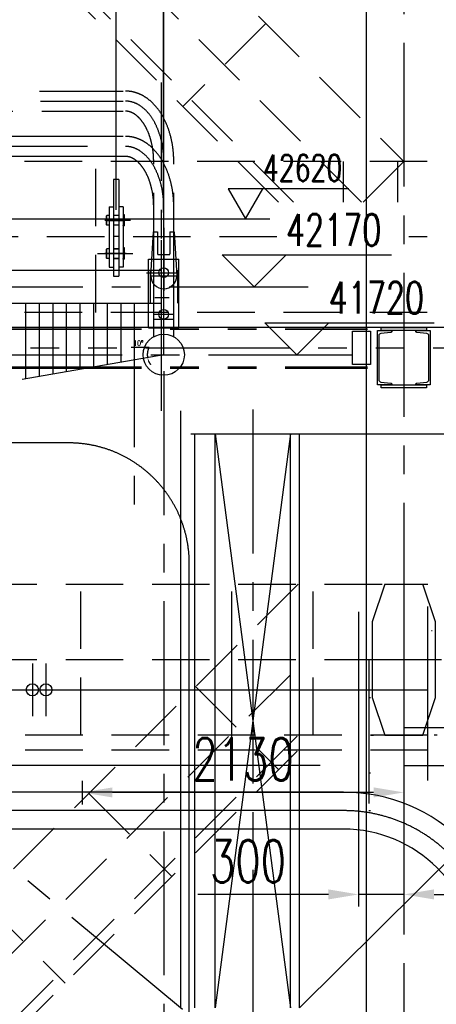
# Model space of a CAD drawing. Header units: millimetres. Extents: x -21 to 67273, y 14 to 95134.
# Tile 28 of 55: x 18410 to 21169, y 74439 to 80961. Entities that reach past the tile are written whole.
import ezdxf
from ezdxf.enums import TextEntityAlignment as Align

# ---------------------------------------------------------------- set-up
doc = ezdxf.new("R2010")
doc.units = ezdxf.units.MM
doc.header["$LTSCALE"] = 30
for name, pattern in [('CENTER', [50.8, 31.75, -6.35, 6.35, -6.35]), ('DASHED', [19.05, 12.7, -6.35]), ('PHANTOM', [63.5, 31.75, -6.35, 6.35, -6.35, 6.35, -6.35])]:
    doc.linetypes.add(name, pattern=pattern)
doc.layers.get('Defpoints').update_dxf_attribs({"color": 5})
for name, color, linetype in [('双点画线', 6, 'PHANTOM'), ('文本', 21, 'Continuous'), ('标注', 3, 'Continuous'), ('点画线', 2, 'CENTER'), ('细实线', 4, 'Continuous'), ('虚线', 1, 'DASHED')]:
    doc.layers.add(name, color=color, linetype=linetype)
doc.styles.get("Standard").update_dxf_attribs({"font": 'romans.shx', "width": 0.7, "bigfont": 'hzdx.shx'})
doc.dimstyles.new('STANDARD$0', dxfattribs={"dimscale": 25, "dimtxt": 3.5, "dimasz": 2.5, "dimexe": 1, "dimexo": 0, "dimgap": 1, "dimtad": 1, "dimdec": 0, "dimdsep": 46, "dimtxsty": 'Standard', "dimcen": 2.5, "dimclrd": 256, "dimclre": 256, "dimclrt": 256, "dimadec": 0, "dimazin": 0, "dimtfac": 10, "dimtdec": 0, "dimtmove": 0, "dimatfit": 3, "dimfxl": 1, "dimtolj": 1, "dimtzin": 0, "dimarcsym": 0})
doc.dimstyles.new('STANDARD$2', dxfattribs={"dimscale": 10, "dimtxt": 3.5, "dimasz": 2.5, "dimexe": 1, "dimexo": 0, "dimgap": 1, "dimtad": 1, "dimtih": 1, "dimtoh": 1, "dimdec": 1, "dimzin": 12, "dimdsep": 46, "dimtxsty": 'Standard', "dimcen": 0, "dimclrt": 256, "dimadec": 1, "dimazin": 3, "dimtfac": 1, "dimtdec": 1, "dimtmove": 0, "dimatfit": 3, "dimfxl": 1, "dimlwd": -1, "dimlwe": -1, "dimarcsym": 0})

# ---------------------------------------------------------------- blocks, each defined once
blk = doc.blocks.new('bg')
at = {"layer": '标注'}
for p, q in [((-212.1, 212.1), (910.9, 212.1)), ((0, 0), (-212.1, 212.1)), ((0, 0), (212.1, 212.1))]:
    blk.add_line(p, q, dxfattribs=at)
blk = doc.blocks.new('*D29')
at = {"layer": 'Defpoints', "color": 0}
for p in [(20653.8, 77039.1), (20953.8, 77039.1), (20653.8, 75167.1)]:
    blk.add_point(p, dxfattribs=at)
at = {"layer": '标注', "color": 0}
for p, q in [((20653.8, 77039.1), (20653.8, 75087.1)), ((20953.8, 77039.1), (20953.8, 75087.1)), ((20453.8, 75167.1), (19589.8, 75167.1)), ((20953.8, 75167.1), (20653.8, 75167.1)), ((21153.8, 75167.1), (21353.8, 75167.1))]:
    blk.add_line(p, q, dxfattribs=at)
for points in [[(20453.8, 75200.5), (20453.8, 75133.8), (20653.8, 75167.1)], [(21153.8, 75200.5), (21153.8, 75133.8), (20953.8, 75167.1)]]:
    blk.add_solid(points, dxfattribs=at)
at = {"layer": '标注', "insert": (19921.8, 75387.1), "char_height": 280, "attachment_point": 5}
blk.add_mtext('300', dxfattribs=at)
blk = doc.blocks.new('*D62')
at = {"layer": 'Defpoints'}
for p in [(19363.8, 85000.2), (20953.8, 83891.5), (19363.8, 78742.1)]:
    blk.add_point(p, dxfattribs=at)
at = {"layer": '标注'}
for p, q in [((19363.8, 78742.1), (19363.8, 85080.2)), ((20953.8, 83891.5), (20953.8, 85080.2)), ((20753.8, 85000.2), (19563.8, 85000.2))]:
    blk.add_line(p, q, dxfattribs=at)
for points in [[(19563.8, 85033.6), (19563.8, 84966.9), (19363.8, 85000.2)], [(20753.8, 85033.6), (20753.8, 84966.9), (20953.8, 85000.2)]]:
    blk.add_solid(points, dxfattribs=at)
at = {"layer": '标注', "insert": (20158.8, 85220.2), "char_height": 280, "attachment_point": 5}
blk.add_mtext('1590', dxfattribs=at)
blk = doc.blocks.new('*D63')
at = {"layer": 'Defpoints'}
for p in [(7467.6, 78742.1), (19255.7, 78729.5), (19363.8, 78742.1), (20718.4, 78742.1), (10963.8, 77263.6)]:
    blk.add_point(p, dxfattribs=at)
at = {"layer": '虚线'}
blk.add_line((19266.5, 78790.8), (19149.1, 78790.8), dxfattribs=at)
for start, end in [(153.42537, 180), (153.60462, 166.80231), (180, 189.98247), (203.18016, 216.37785)]:
    blk.add_arc((19363.8, 78742.1), 108.8, start, end, dxfattribs=at)
for points in [[(19262, 78766.5), (19253.7, 78767.4), (19255, 78742.1)], [(19259.8, 78698.1), (19267.8, 78700.5), (19256.6, 78723.3)]]:
    blk.add_solid(points, dxfattribs=at)
at = {"layer": '虚线', "insert": (19195.3, 78818.3), "char_height": 35, "attachment_point": 5}
blk.add_mtext('10°', dxfattribs=at)
blk = doc.blocks.new('*D92')
at = {"layer": 'Defpoints', "color": 0}
for p in [(18823.8, 75918.9), (20953.8, 75918.9), (18823.8, 75842.6)]:
    blk.add_point(p, dxfattribs=at)
at = {"layer": '标注', "color": 0}
for p, q in [((18823.8, 75918.9), (18823.8, 75762.6)), ((20953.8, 75918.9), (20953.8, 75762.6)), ((20753.8, 75842.6), (19023.8, 75842.6))]:
    blk.add_line(p, q, dxfattribs=at)
for points in [[(19023.8, 75875.9), (19023.8, 75809.3), (18823.8, 75842.6)], [(20753.8, 75875.9), (20753.8, 75809.3), (20953.8, 75842.6)]]:
    blk.add_solid(points, dxfattribs=at)
at = {"layer": '标注', "insert": (19888.8, 76062.6), "char_height": 280, "attachment_point": 5}
blk.add_mtext('2130', dxfattribs=at)

msp = doc.modelspace()

# ---------------------------------------------------------------- linework, layer by layer
for p, q in [((19048.76, 79701.618), (19048.76, 83981.914)), ((19363.236, 79685.118), (19363.236, 83981.914)), ((20703.76, 81432.118), (20703.76, 36882.118)), ((19030.76, 79902.118), (19030.76, 79526.118)), ((19030.76, 79902.118), (19030.76, 79526.118)), ((19066.76, 79902.118), (19030.76, 79902.118)), ((19066.76, 79902.118), (19030.76, 79902.118)), ((19066.76, 79902.118), (19030.76, 79902.118)), ((19066.76, 79902.118), (19030.76, 79902.118)), ((19030.76, 79902.118), (19030.76, 79526.118)), ((19030.76, 79902.118), (19030.76, 79526.118)), ((19066.76, 79902.118), (19066.76, 79526.118)), ((19066.76, 79902.118), (19066.76, 79526.118)), ((19066.76, 79902.118), (19066.76, 79526.118)), ((19066.76, 79902.118), (19066.76, 79526.118)), ((19030.76, 79892.118), (19030.76, 79532.118)), ((19030.76, 79892.118), (19030.76, 79532.118)), ((19066.76, 79892.118), (19066.76, 79532.118)), ((19066.76, 79892.118), (19066.76, 79532.118)), ((19002.76, 79722.118), (19002.76, 79322.118)), ((19002.76, 79722.118), (19030.76, 79722.118)), ((19002.76, 79722.118), (19030.76, 79722.118)), ((19002.76, 79722.118), (19002.76, 79322.118)), ((19030.76, 79722.118), (19030.76, 79322.118)), ((19030.76, 79722.118), (19030.76, 79322.118)), ((19030.76, 79722.118), (19030.76, 79322.118)), ((19030.76, 79722.118), (19030.76, 79322.118)), ((19066.76, 79722.118), (19066.76, 79322.118)), ((19094.76, 79722.118), (19066.76, 79722.118)), ((19094.76, 79722.118), (19066.76, 79722.118)), ((19066.76, 79722.118), (19066.76, 79322.118)), ((19094.76, 79722.118), (19094.76, 79322.118)), ((19094.76, 79722.118), (19094.76, 79322.118)), ((18984.76, 79662.118), (18986.76, 79664.118)), ((18984.76, 79662.118), (18986.76, 79664.118)), ((18984.76, 79602.118), (18984.76, 79662.118)), ((18984.76, 79602.118), (18984.76, 79662.118)), ((19002.76, 79664.118), (18986.76, 79664.118)), ((18986.76, 79600.118), (18986.76, 79664.118)), ((18986.76, 79600.118), (18986.76, 79664.118)), ((19002.76, 79664.118), (18986.76, 79664.118)), ((19066.76, 79664.118), (19030.76, 79664.118)), ((19066.76, 79664.118), (19030.76, 79664.118)), ((19094.76, 79669.118), (19094.76, 79665.618)), ((19103.76, 79669.118), (19094.76, 79669.118)), ((19103.76, 79669.118), (19094.76, 79669.118)), ((19094.76, 79669.118), (19094.76, 79665.618)), ((19094.76, 79665.618), (19094.76, 79598.618)), ((19094.76, 79665.618), (19094.76, 79598.618)), ((19103.76, 79595.118), (19103.76, 79669.118)), ((19104.76, 79668.118), (19103.76, 79669.118)), ((19104.76, 79668.118), (19103.76, 79669.118)), ((19103.76, 79595.118), (19103.76, 79669.118)), ((19104.76, 79596.118), (19104.76, 79668.118)), ((19104.76, 79596.118), (19104.76, 79668.118)), ((18986.76, 79600.118), (18984.76, 79602.118)), ((18986.76, 79600.118), (18984.76, 79602.118)), ((19002.76, 79600.118), (18986.76, 79600.118)), ((19002.76, 79600.118), (18986.76, 79600.118)), ((19066.76, 79600.118), (19030.76, 79600.118)), ((19066.76, 79600.118), (19030.76, 79600.118)), ((19094.76, 79595.118), (19094.76, 79598.618)), ((19094.76, 79595.118), (19094.76, 79598.618)), ((19103.76, 79595.118), (19094.76, 79595.118)), ((19103.76, 79595.118), (19094.76, 79595.118)), ((19104.76, 79596.118), (19103.76, 79595.118)), ((19104.76, 79596.118), (19103.76, 79595.118)), ((19066.76, 79526.118), (19030.76, 79526.118)), ((19066.76, 79526.118), (19030.76, 79526.118)), ((19066.76, 79526.118), (19030.76, 79526.118)), ((19066.76, 79526.118), (19030.76, 79526.118)), ((19293.757, 79555.118), (19276.368, 79265.118)), ((19293.757, 79555.118), (19276.368, 79265.118)), ((19293.757, 79555.118), (19322.76, 79555.118)), ((19293.757, 79555.118), (19322.76, 79555.118)), ((19322.26, 79555.118), (19322.26, 79410.118)), ((19322.26, 79555.118), (19322.26, 79410.118)), ((19404.76, 79555.118), (19433.76, 79555.118)), ((19404.76, 79555.118), (19433.76, 79555.118)), ((19405.26, 79555.118), (19405.26, 79410.118)), ((19405.26, 79555.118), (19405.26, 79410.118)), ((19433.76, 79555.118), (19449.76, 79265.118)), ((19433.76, 79555.118), (19449.76, 79265.118)), ((18984.76, 79442.118), (18986.76, 79444.118)), ((18984.76, 79442.118), (18986.76, 79444.118)), ((19002.76, 79444.118), (18986.76, 79444.118)), ((18986.76, 79380.118), (18986.76, 79444.118)), ((18986.76, 79380.118), (18986.76, 79444.118)), ((19002.76, 79444.118), (18986.76, 79444.118)), ((19030.76, 79507.118), (19030.76, 79262.118)), ((19030.76, 79507.118), (19030.76, 79262.118)), ((19030.76, 79444.618), (19066.76, 79444.618)), ((19030.76, 79444.618), (19066.76, 79444.618)), ((19066.76, 79444.118), (19030.76, 79444.118)), ((19066.76, 79444.118), (19030.76, 79444.118)), ((19066.76, 79507.118), (19066.76, 79262.118)), ((19066.76, 79507.118), (19066.76, 79262.118)), ((19094.76, 79449.118), (19094.76, 79445.618)), ((19103.76, 79449.118), (19094.76, 79449.118)), ((19103.76, 79449.118), (19094.76, 79449.118)), ((19094.76, 79449.118), (19094.76, 79445.618)), ((19094.76, 79445.618), (19094.76, 79378.618)), ((19094.76, 79445.618), (19094.76, 79378.618)), ((19103.76, 79375.118), (19103.76, 79449.118)), ((19104.76, 79448.118), (19103.76, 79449.118)), ((19104.76, 79448.118), (19103.76, 79449.118)), ((19103.76, 79375.118), (19103.76, 79449.118)), ((19104.76, 79376.118), (19104.76, 79448.118)), ((19104.76, 79376.118), (19104.76, 79448.118)), ((18984.76, 79382.118), (18984.76, 79442.118)), ((18984.76, 79382.118), (18984.76, 79442.118)), ((18986.76, 79380.118), (18984.76, 79382.118)), ((18986.76, 79380.118), (18984.76, 79382.118)), ((19002.76, 79380.118), (18986.76, 79380.118)), ((19002.76, 79380.118), (18986.76, 79380.118)), ((19066.76, 79380.118), (19030.76, 79380.118)), ((19066.76, 79380.118), (19030.76, 79380.118)), ((19030.76, 79379.618), (19066.76, 79379.618)), ((19030.76, 79379.618), (19066.76, 79379.618)), ((19094.76, 79375.118), (19094.76, 79378.618)), ((19094.76, 79375.118), (19094.76, 79378.618)), ((19327.26, 79405.118), (19400.26, 79405.118)), ((19327.26, 79405.118), (19400.26, 79405.118)), ((19332.76, 79405.118), (19394.76, 79405.118)), ((19332.76, 79405.118), (19394.76, 79405.118)), ((19339.76, 79405.118), (19387.76, 79405.118)), ((19339.76, 79405.118), (19387.76, 79405.118)), ((19002.76, 79322.118), (19030.76, 79322.118)), ((19002.76, 79322.118), (19030.76, 79322.118)), ((19094.76, 79322.118), (19066.76, 79322.118)), ((19094.76, 79322.118), (19066.76, 79322.118)), ((19103.76, 79375.118), (19094.76, 79375.118)), ((19103.76, 79375.118), (19094.76, 79375.118)), ((19104.76, 79376.118), (19103.76, 79375.118)), ((19104.76, 79376.118), (19103.76, 79375.118)), ((19263.76, 78920.118), (19263.76, 79375.118)), ((19263.76, 79375.118), (19463.76, 79375.118)), ((19263.76, 79375.118), (19463.76, 79375.118)), ((19263.76, 78920.118), (19263.76, 79375.118)), ((19463.76, 78920.118), (19463.76, 79375.118)), ((19463.76, 78920.118), (19463.76, 79375.118)), ((15028.76, 79301.618), (19348.76, 79301.618)), ((19030.76, 79262.118), (19066.76, 79262.118)), ((19030.76, 79262.118), (19066.76, 79262.118)), ((19363.76, 79082.618), (19363.76, 79301.618)), ((15028.76, 79082.618), (19348.76, 79082.618)), ((34253.76, 78922.118), (5913.76, 78922.118)), ((19263.76, 78920.118), (19463.76, 78920.118)), ((19263.76, 78920.118), (19463.76, 78920.118)), ((19474.293, 78371.118), (19474.293, 74415.118)), ((19543.293, 78219.118), (21816.293, 78219.118)), ((19568.293, 78219.118), (19568.293, 74415.118)), ((19703.293, 74415.118), (19703.293, 78219.118)), ((20263.293, 74415.118), (20263.293, 78219.118)), ((20953.76, 76272.118), (21831.501, 76272.118)), ((20953.76, 76022.118), (21831.501, 76022.118)), ((20553.76, 75844.618), (10628.76, 75844.618)), ((20553.76, 75599.618), (10628.76, 75599.618)), ((20263.293, 74415.118), (21461.293, 75605.118))]:
    msp.add_line(p, q)
at = {"lineweight": -2}
msp.add_line((19273.76, 79301.618), (19273.76, 79082.618), dxfattribs=at)
for centre, radius in [((19363.76, 79285.118), 32.5), ((19363.76, 79285.118), 32.5), ((19363.76, 79285.118), 32.5), ((19363.76, 79285.118), 32.5), ((19363.76, 79010.118), 32.5), ((19363.76, 79010.118), 32.5), ((19363.76, 78742.118), 136.5)]:
    msp.add_circle(centre, radius)
for centre in [(18493.76, 76522.118), (18583.76, 76522.118)]:
    msp.add_circle(centre, 40, dxfattribs=at)
for centre, radius, start, end in [((19327.26, 79410.118), 5, 180, 270), ((19327.26, 79410.118), 5, 180, 270), ((19400.26, 79410.118), 5, 270, 0), ((19400.26, 79410.118), 5, 270, 0), ((19363.76, 79265.118), 86, 180, 0), ((19363.76, 79265.118), 86, 180, 0), ((20553.76, 74722.118), 1122.5, 0, 90), ((20553.76, 74722.118), 877.5, 0, 90)]:
    msp.add_arc(centre, radius, start, end)
at = {"layer": '双点画线'}
for p, q in [((10920.626, 80488.618), (19095.021, 80488.618)), ((10935.78, 80355.618), (19095.016, 80355.618)), ((19095.021, 80188.618), (10526.3, 80188.618)), ((19110.021, 80055.618), (10541.3, 80055.618)), ((19297.26, 78861.324), (19297.26, 80022.107)), ((19430.26, 78861.324), (19430.26, 80022.109)), ((19456.66, 79082.618), (19456.66, 79301.618)), ((19456.66, 79082.618), (19456.66, 79301.618)), ((14453.76, 78922.118), (20713.76, 78922.118)), ((19297.26, 78978.618), (19430.26, 78978.618)), ((14453.76, 78912.118), (20713.76, 78912.118)), ((7813.76, 78787.118), (33153.76, 78787.118)), ((20953.76, 73187.118), (14213.76, 78787.118)), ((14453.76, 78662.118), (20713.76, 78662.118)), ((14453.76, 78652.118), (20713.76, 78652.118)), ((20828.76, 77222.118), (20743.76, 76972.118)), ((20828.76, 77222.118), (21078.76, 77222.118)), ((21163.76, 76972.118), (21078.76, 77222.118)), ((20743.76, 76972.118), (20743.76, 76472.118)), ((21163.76, 76472.118), (21163.76, 76972.118)), ((20703.76, 76722.118), (21203.76, 76722.118)), ((20721.76, 76722.118), (20721.76, 75722.118)), ((20721.76, 76472.118), (20733.76, 76472.118)), ((20743.76, 76472.118), (20828.76, 76222.118)), ((21078.76, 76222.118), (21163.76, 76472.118)), ((20733.76, 76222.118), (20753.76, 76222.118)), ((20828.76, 76222.118), (21078.76, 76222.118)), ((21173.76, 76222.118), (21153.76, 76222.118)), ((20721.76, 75972.118), (20733.76, 75972.118)), ((20721.76, 75722.118), (20733.76, 75722.118))]:
    msp.add_line(p, q, dxfattribs=at)
for points in [[(20803.76, 78922.118), (21103.76, 78922.118), (21103.76, 78902.118), (20803.76, 78902.118)], [(20613.76, 78897.118), (20733.76, 78897.118), (20733.76, 78677.118), (20613.76, 78677.118)], [(20778.76, 78902.118), (20874.76, 78902.118), (20874.76, 78897.708), (20874.227, 78894.837), (20872.695, 78892.343), (20870.367, 78890.567), (20867.557, 78889.748), (20802.175, 78883.21), (20796.554, 78881.574), (20791.897, 78878.025), (20788.829, 78873.038), (20787.76, 78867.282), (20787.76, 78576.941), (20788.834, 78571.186), (20791.906, 78566.202), (20796.565, 78562.657), (20802.172, 78561.027), (20867.557, 78554.488), (20870.36, 78553.672), (20872.689, 78551.899), (20874.224, 78549.406), (20874.76, 78546.528), (20874.76, 78542.118), (20778.76, 78542.118)], [(21128.761, 78542.118), (21032.761, 78542.118), (21032.761, 78546.528), (21033.297, 78549.406), (21034.832, 78551.899), (21037.161, 78553.672), (21039.964, 78554.488), (21105.349, 78561.027), (21110.956, 78562.657), (21115.615, 78566.202), (21118.687, 78571.186), (21119.761, 78576.941), (21119.761, 78867.282), (21118.692, 78873.038), (21115.624, 78878.025), (21110.967, 78881.574), (21105.346, 78883.21), (21039.964, 78889.748), (21037.154, 78890.567), (21034.826, 78892.343), (21033.294, 78894.837), (21032.761, 78897.708), (21032.761, 78902.118), (21128.761, 78902.118)], [(20803.76, 78542.118), (21103.76, 78542.118), (21103.76, 78522.118), (20803.76, 78522.118)]]:
    msp.add_lwpolyline(points, close=True, dxfattribs=at)
for points, knots in [([(19430.26, 80022.109), (19430.26, 80035.368), (19429.881, 80048.627), (19427.486, 80090.473), (19424.073, 80118.894), (19413.757, 80174.428), (19406.855, 80201.54), (19389.67, 80253.61), (19379.387, 80278.568), (19355.56, 80325.529), (19342.016, 80347.535), (19316.147, 80381.973), (19304.601, 80395.333), (19279.959, 80419.837), (19266.861, 80430.981), (19242.606, 80448.252), (19231.764, 80454.937), (19209.346, 80466.64), (19197.769, 80471.657), (19174.043, 80479.838), (19161.894, 80483), (19137.27, 80487.322), (19124.796, 80488.48), (19111.547, 80488.614), (19110.784, 80488.618), (19110.021, 80488.618)], [4.71237215, 4.71237215, 4.71237215, 4.71237215, 4.80232784, 4.80232784, 4.99722091, 4.99722091, 5.19211398, 5.19211398, 5.38700705, 5.38700705, 5.58190012, 5.58190012, 5.72040895, 5.72040895, 5.85891779, 5.85891779, 5.96337751, 5.96337751, 6.06783724, 6.06783724, 6.17229696, 6.17229696, 6.27675669, 6.27675669, 6.28314347, 6.28314347, 6.28314347, 6.28314347]), ([(19297.26, 80022.107), (19297.26, 80032.396), (19296.978, 80042.685), (19295.446, 80070.612), (19293.639, 80088.157), (19288.418, 80122.501), (19285.003, 80139.299), (19276.697, 80171.693), (19271.804, 80187.288), (19260.737, 80216.856), (19254.562, 80230.828), (19241.196, 80256.777), (19234.004, 80268.754), (19220.49, 80288.202), (19214.292, 80296.094), (19201.664, 80310.351), (19195.234, 80316.717), (19182.339, 80327.906), (19175.876, 80332.729), (19163.085, 80340.896), (19156.759, 80344.241), (19145.338, 80349.156), (19140.208, 80350.927), (19130.093, 80353.619), (19125.107, 80354.541), (19116.766, 80355.437), (19113.391, 80355.618), (19110.015, 80355.618)], [4.71237215, 4.71237215, 4.71237215, 4.71237215, 4.79863479, 4.79863479, 4.94756959, 4.94756959, 5.09650438, 5.09650438, 5.24543918, 5.24543918, 5.39437398, 5.39437398, 5.54330878, 5.54330878, 5.66165166, 5.66165166, 5.77999455, 5.77999455, 5.89833743, 5.89833743, 6.01668032, 6.01668032, 6.1159104, 6.1159104, 6.21514048, 6.21514048, 6.28314347, 6.28314347, 6.28314347, 6.28314347]), ([(19430.26, 79722.109), (19430.26, 79735.368), (19429.881, 79748.627), (19427.486, 79790.473), (19424.073, 79818.894), (19413.757, 79874.428), (19406.855, 79901.54), (19389.67, 79953.61), (19379.387, 79978.568), (19355.56, 80025.529), (19342.016, 80047.535), (19316.147, 80081.973), (19304.601, 80095.333), (19279.959, 80119.837), (19266.861, 80130.981), (19242.606, 80148.252), (19231.764, 80154.937), (19209.346, 80166.64), (19197.769, 80171.657), (19174.043, 80179.838), (19161.894, 80183), (19137.27, 80187.322), (19124.796, 80188.48), (19111.547, 80188.614), (19110.784, 80188.618), (19110.021, 80188.618)], [4.71237215, 4.71237215, 4.71237215, 4.71237215, 4.80232784, 4.80232784, 4.99722091, 4.99722091, 5.19211398, 5.19211398, 5.38700705, 5.38700705, 5.58190012, 5.58190012, 5.72040895, 5.72040895, 5.85891779, 5.85891779, 5.96337751, 5.96337751, 6.06783724, 6.06783724, 6.17229696, 6.17229696, 6.27675669, 6.27675669, 6.28314347, 6.28314347, 6.28314347, 6.28314347]), ([(19297.26, 79722.107), (19297.26, 79732.396), (19296.978, 79742.685), (19295.446, 79770.612), (19293.639, 79788.157), (19288.418, 79822.501), (19285.003, 79839.299), (19276.697, 79871.693), (19271.804, 79887.288), (19260.737, 79916.856), (19254.562, 79930.828), (19241.196, 79956.777), (19234.004, 79968.754), (19220.49, 79988.202), (19214.292, 79996.094), (19201.664, 80010.351), (19195.234, 80016.717), (19182.339, 80027.906), (19175.876, 80032.729), (19163.085, 80040.896), (19156.759, 80044.241), (19145.338, 80049.156), (19140.208, 80050.927), (19130.093, 80053.619), (19125.107, 80054.541), (19116.766, 80055.437), (19113.391, 80055.618), (19110.015, 80055.618)], [4.71237215, 4.71237215, 4.71237215, 4.71237215, 4.79863479, 4.79863479, 4.94756959, 4.94756959, 5.09650438, 5.09650438, 5.24543918, 5.24543918, 5.39437398, 5.39437398, 5.54330878, 5.54330878, 5.66165166, 5.66165166, 5.77999455, 5.77999455, 5.89833743, 5.89833743, 6.01668032, 6.01668032, 6.1159104, 6.1159104, 6.21514048, 6.21514048, 6.28314347, 6.28314347, 6.28314347, 6.28314347])]:
    msp.add_open_spline(points, degree=3, knots=knots, dxfattribs=at)
at = {"layer": '文本'}
for p, q in [((19703.293, 78219.118), (20203.293, 74415.118)), ((20203.293, 78219.118), (19703.293, 74415.118))]:
    msp.add_line(p, q, dxfattribs=at)
at = {"layer": '标注'}
msp.add_line((20203.293, 74415.118), (20203.293, 78219.118), dxfattribs=at)
msp.add_lwpolyline([(20590.153, 79842.118), (19790.153, 79842.118), (19905.624, 79642.118), (20021.094, 79842.118)], dxfattribs=at)
at = {"layer": '点画线'}
for p, q in [((20953.76, 82332.118), (20953.76, 74078.444)), ((19348.76, 78369.419), (19348.76, 80545.618)), ((10928.203, 80422.118), (19095.018, 80422.118)), ((18858.449, 80122.118), (5519.624, 80122.118)), ((19348.76, 78369.419), (19348.76, 80022.108)), ((19115.499, 79632.118), (18972.792, 79632.118)), ((19115.499, 79632.118), (18972.792, 79632.118)), ((18983.973, 79632.118), (19104.797, 79632.118)), ((18983.973, 79632.118), (19104.797, 79632.118)), ((19144.385, 79632.118), (19025.151, 79632.118)), ((19144.385, 79632.118), (19025.151, 79632.118)), ((19348.76, 78548.977), (19348.76, 79575.372)), ((19348.76, 78548.977), (19348.76, 79575.372)), ((19363.76, 79581.96), (19363.76, 79174.775)), ((19363.76, 79581.96), (19363.76, 79164.775)), ((19363.76, 79581.96), (19363.76, 79164.775)), ((19363.76, 79581.96), (19363.76, 79174.775)), ((18926.047, 79412.118), (19158.989, 79412.118)), ((18926.047, 79412.118), (19158.989, 79412.118)), ((19115.499, 79412.118), (18972.792, 79412.118)), ((19115.499, 79412.118), (18972.792, 79412.118)), ((19363.76, 78898.725), (19363.76, 79354.201)), ((19363.76, 78898.725), (19363.76, 79354.201)), ((19250.169, 79285.118), (19461.517, 79285.118)), ((19250.169, 79285.118), (19461.517, 79285.118)), ((19276.368, 79265.118), (19459.885, 79265.118)), ((19276.368, 79265.118), (19459.885, 79265.118)), ((19298.809, 79285.118), (19427.664, 79285.118)), ((19298.809, 79285.118), (19427.664, 79285.118)), ((14828.239, 79192.118), (20320.029, 79192.118)), ((19304.802, 79120.118), (19400.694, 79120.118)), ((19304.802, 79120.118), (19400.694, 79120.118)), ((18448.76, 79082.618), (18448.76, 78583.424)), ((18538.76, 79082.618), (18538.76, 78599.293)), ((18628.76, 79082.618), (18628.76, 78615.162)), ((18718.76, 79082.618), (18718.76, 78631.032)), ((18808.76, 79082.618), (18808.76, 78646.901)), ((18898.76, 79082.618), (18898.76, 78662.771)), ((18988.76, 79082.618), (18988.76, 78678.64)), ((19078.76, 79082.618), (19078.76, 78694.51)), ((19168.76, 79082.618), (19168.76, 77648.601)), ((19301.806, 79010.118), (19427.664, 79010.118)), ((19301.806, 79010.118), (19427.664, 79010.118)), ((7467.609, 78742.118), (20718.383, 78742.118)), ((19363.76, 78742.118), (10963.76, 77263.621)), ((19363.76, 78632.618), (19363.76, 48106.118)), ((19953.293, 78378.28), (19953.293, 74257.298)), ((22664.534, 76912.137), (21137.759, 76912.137)), ((18493.76, 76697.373), (18493.76, 76346.863)), ((18583.76, 76697.373), (18583.76, 76346.863)), ((11428.76, 76522.118), (20122.545, 76522.118)), ((18439.702, 76522.118), (20122.545, 76522.118))]:
    msp.add_line(p, q, dxfattribs=at)
at = {"layer": '点画线', "ltscale": 25}
msp.add_line((15438.921, 79642.118), (20065.959, 79642.118), dxfattribs=at)
at = {"layer": '点画线', "ltscale": 50}
for p, q in [((18733.11, 78158.118), (12231.76, 78158.118)), ((19533.11, 73567.618), (19533.11, 77358.118))]:
    msp.add_line(p, q, dxfattribs=at)
at = {"layer": '点画线', "ltscale": 10}
for p, q in [((20398.76, 76022.118), (10628.76, 76022.118)), ((20553.76, 75722.118), (10628.76, 75722.118))]:
    msp.add_line(p, q, dxfattribs=at)
at = {"layer": '点画线', "ltscale": 50}
msp.add_arc((18733.11, 77358.118), 800, 0, 90, dxfattribs=at)
at = {"layer": '点画线', "ltscale": 10}
msp.add_arc((20553.76, 74722.118), 1000, 0, 90, dxfattribs=at)
at = {"layer": '点画线'}
for centre in [(19110.018, 80022.108), (19110.018, 79722.108)]:
    msp.add_ellipse(centre, major_axis=(-0.011, 400.01), ratio=0.63433955, start_param=4.71237215, end_param=6.28314347, dxfattribs=at)
at = {"layer": '细实线'}
for p, q in [((19813.76, 76022.118), (19813.76, 77022.118)), ((21113.76, 75922.118), (21113.76, 77022.118)), ((13713.76, 76522.118), (21113.76, 76522.118))]:
    msp.add_line(p, q, dxfattribs=at)
at = {"layer": '虚线'}
for p, q in [((16353.76, 84622.118), (20953.76, 80022.118)), ((20673.734, 79752.144), (16303.76, 84122.118)), ((20123.734, 79752.144), (16353.76, 83522.118)), ((20222.729, 79752.144), (16452.755, 83522.118)), ((20123.734, 79752.144), (16853.76, 83022.118)), ((20039.547, 80936.331), (19489.547, 80386.331)), ((34253.76, 80022.118), (5913.76, 80022.118)), ((18913.76, 79022.118), (18913.76, 80022.118)), ((20553.76, 79752.144), (20553.76, 80022.118)), ((20953.76, 80022.118), (20683.786, 79752.144)), ((20913.76, 79752.144), (20913.76, 80022.118)), ((20113.528, 79522.118), (5913.76, 79522.118)), ((34253.76, 79522.118), (20987.496, 79522.118)), ((34253.76, 79022.118), (5913.76, 79022.118)), ((10713.76, 77222.118), (21113.76, 77222.118)), ((20253.76, 77222.118), (17453.76, 74422.118)), ((18813.76, 76222.118), (18813.76, 77222.118)), ((19813.76, 76222.118), (19813.76, 77222.118)), ((20353.76, 76222.118), (20353.76, 77222.118)), ((21113.76, 76122.118), (21113.76, 77222.118)), ((10713.76, 76722.118), (21113.76, 76722.118)), ((17503.76, 73922.118), (20303.76, 76722.118)), ((19575.08, 76543.438), (20125.08, 75993.438)), ((17553.76, 73521.113), (20353.76, 76321.113)), ((21113.76, 76222.118), (10713.76, 76222.118)), ((17553.76, 73422.118), (20353.76, 76222.118)), ((21113.76, 76122.118), (10713.76, 76122.118)), ((18867.974, 75836.331), (19417.974, 75286.331)), ((18160.867, 75129.225), (18710.867, 74579.225))]:
    msp.add_line(p, q, dxfattribs=at)

# ---------------------------------------------------------------- block references
at = {"layer": '细实线', "lineweight": -2}
for p in [(19961.799, 79192.118), (20244.612, 78742.118)]:
    msp.add_blockref('bg', p, dxfattribs=at)

# ---------------------------------------------------------------- texts
at = {"layer": '标注', "width": 0.7}
msp.add_text('42620', height=175, dxfattribs=at).set_placement((20021.094, 79979.618), align=Align.MIDDLE_LEFT)
for s, p in [('42170', (20173.931, 79464.25)), ('41720', (20456.744, 79014.25))]:
    msp.add_text(s, height=210, dxfattribs=at).set_placement(p)

# ---------------------------------------------------------------- dimensions: what is measured, and where the dimension line sits
at = {"layer": '标注'}
for base, p1, p2, picture, middle in [((19363.76, 85000.218), (20953.76, 83891.53), (19363.76, 78742.118), '*D62', (20158.76, 85220.218)), ((20653.76, 75167.134), (20953.76, 77039.061), (20653.76, 77039.061), '*D29', (19921.76, 75387.134)), ((18823.76, 75842.595), (20953.76, 75918.937), (18823.76, 75918.937), '*D92', (19888.76, 76062.595))]:
    dim = msp.add_linear_dim(base=base, p1=p1, p2=p2, dimstyle='STANDARD$0', override={"dimscale": 80, "dimdec": 2, "dimzin": 12, "dimcen": 0, "dimclrd": 0, "dimclre": 0, "dimadec": 2, "dimazin": 3, "dimtfac": 1, "dimtdec": 2, "dimtolj": 0, "dimtzin": 8, "dimlwd": 65535, "dimlwe": 65535}, dxfattribs=at)
    dim.commit()
    dim.dimension.update_dxf_attribs({"geometry": picture, "text_midpoint": middle})
at = {"layer": '虚线'}
dim = msp.add_angular_dim_2l(base=(19255.719, 78729.512), line1=((19363.76, 78742.118), (10963.76, 77263.621)), line2=((7467.609, 78742.118), (20718.383, 78742.118)), dimstyle='STANDARD$2', override={"dimcen": 674.352074}, dxfattribs=at)
dim.commit()
dim.dimension.update_dxf_attribs({"geometry": '*D63', "text_midpoint": (19195.268, 78818.279)})

doc.saveas('drawing.dxf')
